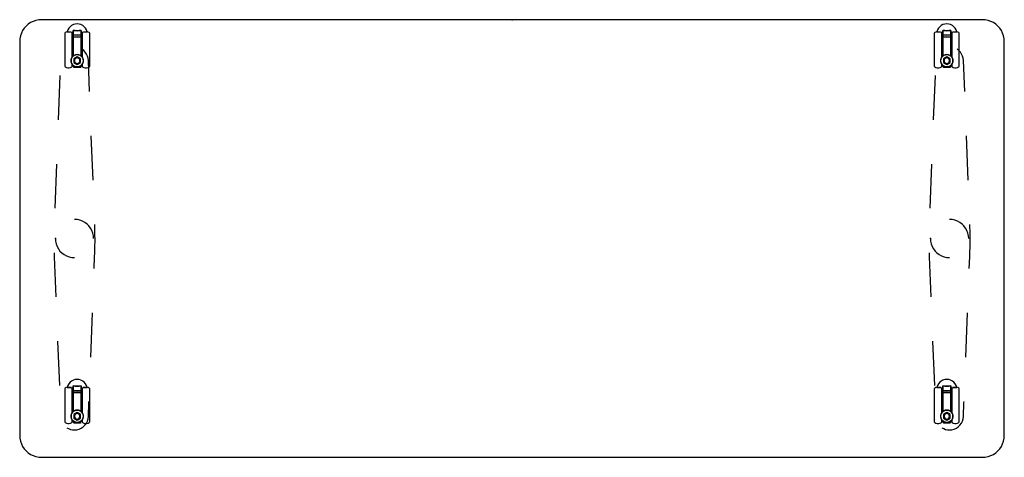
# Model space of a CAD drawing. Header units: metres. Extents: x 0.1 to 1.9, y -0.85 to -0.05.
import ezdxf

# ---------------------------------------------------------------- set-up
doc = ezdxf.new("R2010")
doc.units = ezdxf.units.M
doc.header["$MEASUREMENT"] = 0

# ---------------------------------------------------------------- blocks, each defined once
blk = doc.blocks.new('147945f4-e9f8-4041-a1fc-538f786e4e91')
at = {"color": 252, "lineweight": 25, "true_color": 0x989898}
for p, q in [((0.1821, -0.0778), (0.1821, -0.1378)), ((0.1868, -0.075), (0.1868, -0.0749)), ((0.1868, -0.075), (0.1977, -0.0758)), ((0.1936, -0.0755), (0.1868, -0.075)), ((0.1952, -0.0765), (0.1936, -0.0755)), ((0.196, -0.121), (0.196, -0.0778)), ((0.1977, -0.0758), (0.1977, -0.0724)), ((0.1977, -0.0724), (0.1977, -0.0808)), ((0.1977, -0.0808), (0.1977, -0.0843)), ((0.1977, -0.0843), (0.1977, -0.1192)), ((0.2122, -0.0808), (0.2122, -0.0724)), ((0.2122, -0.0724), (0.2122, -0.0758)), ((0.2122, -0.0758), (0.2231, -0.075)), ((0.2122, -0.0843), (0.2122, -0.0808)), ((0.2122, -0.1192), (0.2122, -0.0843)), ((0.2139, -0.0778), (0.2139, -0.121)), ((0.2163, -0.0755), (0.2147, -0.0765)), ((0.2231, -0.075), (0.2163, -0.0755)), ((0.2231, -0.0749), (0.2231, -0.075)), ((0.2278, -0.1378), (0.2278, -0.0778)), ((1.7721, -0.0778), (1.7721, -0.1378)), ((1.7768, -0.075), (1.7768, -0.0749)), ((1.7768, -0.075), (1.7877, -0.0758)), ((1.7836, -0.0755), (1.7768, -0.075)), ((1.7852, -0.0765), (1.7836, -0.0755)), ((1.786, -0.121), (1.786, -0.0778)), ((1.7877, -0.0758), (1.7877, -0.0724)), ((1.7877, -0.0724), (1.7877, -0.0808)), ((1.7877, -0.0808), (1.7877, -0.0843)), ((1.7877, -0.0843), (1.7877, -0.1192)), ((1.8022, -0.0724), (1.8022, -0.0758)), ((1.8022, -0.0808), (1.8022, -0.0724)), ((1.8022, -0.0758), (1.8131, -0.075)), ((1.8022, -0.0843), (1.8022, -0.0808)), ((1.8022, -0.1192), (1.8022, -0.0843)), ((1.8039, -0.0778), (1.8039, -0.121)), ((1.8063, -0.0755), (1.8047, -0.0765)), ((1.8131, -0.075), (1.8063, -0.0755)), ((1.8131, -0.0749), (1.8131, -0.075)), ((1.8178, -0.1378), (1.8178, -0.0778)), ((0.196, -0.1028), (0.196, -0.1128)), ((0.1963, -0.1028), (0.196, -0.1028)), ((0.1977, -0.0944), (0.1963, -0.0944)), ((0.1963, -0.0944), (0.1963, -0.1206)), ((0.1963, -0.1128), (0.1963, -0.1028)), ((0.1977, -0.1192), (0.1977, -0.0944)), ((0.2122, -0.0944), (0.2122, -0.1192)), ((0.2136, -0.0944), (0.2122, -0.0944)), ((0.2136, -0.1206), (0.2136, -0.0944)), ((0.2136, -0.1028), (0.2136, -0.1128)), ((0.2139, -0.1028), (0.2136, -0.1028)), ((0.2139, -0.1128), (0.2139, -0.1028)), ((1.7863, -0.1028), (1.786, -0.1028)), ((1.786, -0.1028), (1.786, -0.1128)), ((1.7877, -0.0944), (1.7863, -0.0944)), ((1.7863, -0.0944), (1.7863, -0.1206)), ((1.7863, -0.1128), (1.7863, -0.1028)), ((1.7877, -0.1192), (1.7877, -0.0944)), ((1.8022, -0.0944), (1.8022, -0.1192)), ((1.8036, -0.0944), (1.8022, -0.0944)), ((1.8036, -0.1206), (1.8036, -0.0944)), ((1.8039, -0.1028), (1.8036, -0.1028)), ((1.8036, -0.1028), (1.8036, -0.1128)), ((1.8039, -0.1128), (1.8039, -0.1028)), ((0.196, -0.1128), (0.1963, -0.1128)), ((0.1963, -0.1206), (0.1977, -0.1192)), ((0.2049, -0.1209), (0.199, -0.1244)), ((0.2049, -0.1209), (0.199, -0.1244)), ((0.199, -0.1244), (0.199, -0.1313)), ((0.199, -0.1244), (0.199, -0.1313)), ((0.2109, -0.1244), (0.2049, -0.1209)), ((0.2109, -0.1244), (0.2049, -0.1209)), ((0.2109, -0.1313), (0.2109, -0.1244)), ((0.2109, -0.1313), (0.2109, -0.1244)), ((0.2122, -0.1192), (0.2136, -0.1206)), ((0.2136, -0.1128), (0.2139, -0.1128)), ((1.786, -0.1128), (1.7863, -0.1128)), ((1.7863, -0.1206), (1.7877, -0.1192)), ((1.7949, -0.1209), (1.789, -0.1244)), ((1.7949, -0.1209), (1.789, -0.1244)), ((1.789, -0.1244), (1.789, -0.1313)), ((1.789, -0.1244), (1.789, -0.1313)), ((1.8009, -0.1244), (1.7949, -0.1209)), ((1.8009, -0.1244), (1.7949, -0.1209)), ((1.8009, -0.1313), (1.8009, -0.1244)), ((1.8009, -0.1313), (1.8009, -0.1244)), ((1.8022, -0.1192), (1.8036, -0.1206)), ((1.8036, -0.1128), (1.8039, -0.1128)), ((0.1876, -0.1408), (0.1905, -0.1408)), ((0.196, -0.1378), (0.196, -0.1347)), ((0.1977, -0.1365), (0.1977, -0.1389)), ((0.1987, -0.1399), (0.2112, -0.1399)), ((0.199, -0.1313), (0.2049, -0.1347)), ((0.199, -0.1313), (0.2049, -0.1347)), ((0.2049, -0.1347), (0.2109, -0.1313)), ((0.2049, -0.1347), (0.2109, -0.1313)), ((0.2122, -0.1389), (0.2122, -0.1365)), ((0.2139, -0.1347), (0.2139, -0.1378)), ((0.2194, -0.1408), (0.2223, -0.1408)), ((0.2277, -0.184), (0.2254, -0.1273)), ((1.7776, -0.1408), (1.7805, -0.1408)), ((1.786, -0.1378), (1.786, -0.1347)), ((1.7877, -0.1365), (1.7877, -0.1389)), ((1.7887, -0.1399), (1.8012, -0.1399)), ((1.789, -0.1313), (1.7949, -0.1347)), ((1.789, -0.1313), (1.7949, -0.1347)), ((1.7949, -0.1347), (1.8009, -0.1313)), ((1.7949, -0.1347), (1.8009, -0.1313)), ((1.8022, -0.1389), (1.8022, -0.1365)), ((1.8039, -0.1347), (1.8039, -0.1378)), ((1.8094, -0.1408), (1.8123, -0.1408)), ((1.8277, -0.184), (1.8254, -0.1273)), ((0.1734, -0.1547), (0.1702, -0.2357)), ((1.7734, -0.1547), (1.7702, -0.2357)), ((0.234, -0.346), (0.2308, -0.265)), ((1.834, -0.346), (1.8308, -0.265)), ((0.167, -0.3167), (0.1639, -0.3977)), ((1.767, -0.3167), (1.7639, -0.3977)), ((0.2372, -0.427), (0.2372, -0.427)), ((0.2372, -0.4287), (0.2372, -0.427)), ((0.2375, -0.4433), (0.2372, -0.4287)), ((1.8372, -0.4287), (1.8372, -0.427)), ((1.8372, -0.427), (1.8372, -0.427)), ((1.8375, -0.4433), (1.8372, -0.4287)), ((0.2375, -0.4449), (0.2375, -0.4433)), ((0.2376, -0.4563), (0.2375, -0.4449)), ((1.8375, -0.4449), (1.8375, -0.4433)), ((1.8376, -0.4563), (1.8375, -0.4449)), ((0.2372, -0.4788), (0.2375, -0.4676)), ((0.2375, -0.4676), (0.2376, -0.4563)), ((1.8372, -0.4788), (1.8375, -0.4676)), ((1.8375, -0.4676), (1.8376, -0.4563)), ((0.1627, -0.4788), (0.163, -0.4867)), ((0.2369, -0.4867), (0.2372, -0.4788)), ((1.7627, -0.4788), (1.763, -0.4867)), ((1.8369, -0.4867), (1.8372, -0.4788)), ((0.163, -0.4867), (0.1659, -0.5598)), ((0.2361, -0.508), (0.2369, -0.4867)), ((1.763, -0.4867), (1.7659, -0.5598)), ((1.8361, -0.508), (1.8369, -0.4867)), ((0.2297, -0.67), (0.2329, -0.589)), ((1.8297, -0.67), (1.8329, -0.589)), ((0.1691, -0.6408), (0.1723, -0.7218)), ((1.7691, -0.6408), (1.7723, -0.7218)), ((0.1821, -0.7278), (0.1821, -0.7878)), ((0.1868, -0.725), (0.1868, -0.7249)), ((0.1936, -0.7255), (0.1868, -0.725)), ((0.1868, -0.725), (0.1977, -0.7258)), ((0.1952, -0.7265), (0.1936, -0.7255)), ((0.196, -0.771), (0.196, -0.7278)), ((0.1977, -0.7258), (0.1977, -0.7224)), ((0.1977, -0.7224), (0.1977, -0.7308)), ((0.1977, -0.7308), (0.1977, -0.7343)), ((0.1977, -0.7343), (0.1977, -0.7692)), ((0.2122, -0.7308), (0.2122, -0.7224)), ((0.2122, -0.7224), (0.2122, -0.7258)), ((0.2122, -0.7258), (0.2231, -0.725)), ((0.2122, -0.7343), (0.2122, -0.7308)), ((0.2122, -0.7692), (0.2122, -0.7343)), ((0.2139, -0.7278), (0.2139, -0.771)), ((0.2163, -0.7255), (0.2147, -0.7265)), ((0.2231, -0.725), (0.2163, -0.7255)), ((0.2231, -0.7249), (0.2231, -0.725)), ((0.2278, -0.7878), (0.2278, -0.7278)), ((1.7721, -0.7278), (1.7721, -0.7878)), ((1.7768, -0.725), (1.7768, -0.7249)), ((1.7768, -0.725), (1.7877, -0.7258)), ((1.7836, -0.7255), (1.7768, -0.725)), ((1.7852, -0.7265), (1.7836, -0.7255)), ((1.786, -0.771), (1.786, -0.7278)), ((1.7877, -0.7258), (1.7877, -0.7224)), ((1.7877, -0.7224), (1.7877, -0.7308)), ((1.7877, -0.7308), (1.7877, -0.7343)), ((1.7877, -0.7343), (1.7877, -0.7692)), ((1.8022, -0.7224), (1.8022, -0.7258)), ((1.8022, -0.7308), (1.8022, -0.7224)), ((1.8022, -0.7258), (1.8131, -0.725)), ((1.8022, -0.7343), (1.8022, -0.7308)), ((1.8022, -0.7692), (1.8022, -0.7343)), ((1.8039, -0.7278), (1.8039, -0.771)), ((1.8063, -0.7255), (1.8047, -0.7265)), ((1.8131, -0.725), (1.8063, -0.7255)), ((1.8131, -0.7249), (1.8131, -0.725)), ((1.8178, -0.7878), (1.8178, -0.7278)), ((0.1963, -0.7528), (0.196, -0.7528)), ((0.196, -0.7528), (0.196, -0.7628)), ((0.1977, -0.7444), (0.1963, -0.7444)), ((0.1963, -0.7444), (0.1963, -0.7706)), ((0.1963, -0.7628), (0.1963, -0.7528)), ((0.1977, -0.7692), (0.1977, -0.7444)), ((0.2122, -0.7444), (0.2122, -0.7692)), ((0.2136, -0.7444), (0.2122, -0.7444)), ((0.2136, -0.7706), (0.2136, -0.7444)), ((0.2139, -0.7528), (0.2136, -0.7528)), ((0.2136, -0.7528), (0.2136, -0.7628)), ((0.2139, -0.7628), (0.2139, -0.7528)), ((0.2254, -0.7784), (0.2264, -0.753)), ((0.2264, -0.753), (0.2265, -0.751)), ((1.7863, -0.7528), (1.786, -0.7528)), ((1.786, -0.7528), (1.786, -0.7628)), ((1.7877, -0.7444), (1.7863, -0.7444)), ((1.7863, -0.7444), (1.7863, -0.7706)), ((1.7863, -0.7628), (1.7863, -0.7528)), ((1.7877, -0.7692), (1.7877, -0.7444)), ((1.8022, -0.7444), (1.8022, -0.7692)), ((1.8036, -0.7444), (1.8022, -0.7444)), ((1.8036, -0.7706), (1.8036, -0.7444)), ((1.8039, -0.7528), (1.8036, -0.7528)), ((1.8036, -0.7528), (1.8036, -0.7628)), ((1.8039, -0.7628), (1.8039, -0.7528)), ((1.8254, -0.7784), (1.8264, -0.753)), ((1.8264, -0.753), (1.8265, -0.751)), ((0.196, -0.7628), (0.1963, -0.7628)), ((0.1963, -0.7706), (0.1977, -0.7692)), ((0.2049, -0.7709), (0.199, -0.7744)), ((0.2049, -0.7709), (0.199, -0.7744)), ((0.2109, -0.7744), (0.2049, -0.7709)), ((0.2109, -0.7744), (0.2049, -0.7709)), ((0.2122, -0.7692), (0.2136, -0.7706)), ((0.2136, -0.7628), (0.2139, -0.7628)), ((1.786, -0.7628), (1.7863, -0.7628)), ((1.7863, -0.7706), (1.7877, -0.7692)), ((1.7949, -0.7709), (1.789, -0.7744)), ((1.7949, -0.7709), (1.789, -0.7744)), ((1.8009, -0.7744), (1.7949, -0.7709)), ((1.8009, -0.7744), (1.7949, -0.7709)), ((1.8022, -0.7692), (1.8036, -0.7706)), ((1.8036, -0.7628), (1.8039, -0.7628)), ((0.1876, -0.7908), (0.1905, -0.7908)), ((0.196, -0.7878), (0.196, -0.7847)), ((0.1977, -0.7865), (0.1977, -0.7889)), ((0.1987, -0.7899), (0.2112, -0.7899)), ((0.199, -0.7744), (0.199, -0.7813)), ((0.199, -0.7744), (0.199, -0.7813)), ((0.199, -0.7813), (0.2049, -0.7847)), ((0.199, -0.7813), (0.2049, -0.7847)), ((0.2049, -0.7847), (0.2109, -0.7813)), ((0.2049, -0.7847), (0.2109, -0.7813)), ((0.2109, -0.7813), (0.2109, -0.7744)), ((0.2109, -0.7813), (0.2109, -0.7744)), ((0.2122, -0.7889), (0.2122, -0.7865)), ((0.2139, -0.7847), (0.2139, -0.7878)), ((0.2194, -0.7908), (0.2223, -0.7908)), ((1.7776, -0.7908), (1.7805, -0.7908)), ((1.786, -0.7878), (1.786, -0.7847)), ((1.7877, -0.7865), (1.7877, -0.7889)), ((1.7887, -0.7899), (1.8012, -0.7899)), ((1.789, -0.7744), (1.789, -0.7813)), ((1.789, -0.7744), (1.789, -0.7813)), ((1.789, -0.7813), (1.7949, -0.7847)), ((1.789, -0.7813), (1.7949, -0.7847)), ((1.7949, -0.7847), (1.8009, -0.7813)), ((1.7949, -0.7847), (1.8009, -0.7813)), ((1.8009, -0.7813), (1.8009, -0.7744)), ((1.8009, -0.7813), (1.8009, -0.7744)), ((1.8022, -0.7889), (1.8022, -0.7865)), ((1.8039, -0.7847), (1.8039, -0.7878)), ((1.8094, -0.7908), (1.8123, -0.7908)), ((0.1999, -0.8029), (0.2, -0.8029)), ((1.7999, -0.8029), (1.8, -0.8029))]:
    blk.add_line(p, q, dxfattribs=at)
at = {"color": 178, "lineweight": 25, "true_color": 0x000040}
blk.add_lwpolyline([(0.0998, -0.0929), (0.0998, -0.8129), (0.1002, -0.8181), (0.1012, -0.8232), (0.1029, -0.8282), (0.1052, -0.8329), (0.1081, -0.8372), (0.1115, -0.8412), (0.1155, -0.8446), (0.1198, -0.8475), (0.1245, -0.8498), (0.1295, -0.8515), (0.1346, -0.8525), (0.1398, -0.8529), (1.8601, -0.8529), (1.8653, -0.8525), (1.8705, -0.8515), (1.8754, -0.8498), (1.8801, -0.8475), (1.8845, -0.8446), (1.8884, -0.8412), (1.8919, -0.8372), (1.8948, -0.8329), (1.8971, -0.8282), (1.8988, -0.8232), (1.8998, -0.8181), (1.9001, -0.8129), (1.9001, -0.0929), (1.8998, -0.0877), (1.8988, -0.0825), (1.8971, -0.0776), (1.8948, -0.0729), (1.8919, -0.0685), (1.8884, -0.0646), (1.8845, -0.0611), (1.8801, -0.0582), (1.8754, -0.0559), (1.8705, -0.0542), (1.8653, -0.0532), (1.8601, -0.0529), (0.1398, -0.0529), (0.1346, -0.0532), (0.1295, -0.0542), (0.1245, -0.0559), (0.1198, -0.0582), (0.1155, -0.0611), (0.1115, -0.0646), (0.1081, -0.0685), (0.1052, -0.0729), (0.1029, -0.0776), (0.1012, -0.0825), (0.1002, -0.0877)], close=True, dxfattribs=at)
at = {"color": 252, "lineweight": 25, "true_color": 0x989898}
for points in [[(0.2231, -0.075), (0.222, -0.0716), (0.2202, -0.0685), (0.2179, -0.0658), (0.2151, -0.0635), (0.2119, -0.0619), (0.2085, -0.0609), (0.2049, -0.0605), (0.2014, -0.0609), (0.1979, -0.0619), (0.1948, -0.0635), (0.192, -0.0658), (0.1897, -0.0685), (0.1879, -0.0716), (0.1868, -0.075)], [(1.8131, -0.075), (1.812, -0.0716), (1.8102, -0.0685), (1.8079, -0.0658), (1.8051, -0.0635), (1.8019, -0.0619), (1.7985, -0.0609), (1.7949, -0.0605), (1.7914, -0.0609), (1.7879, -0.0619), (1.7848, -0.0635), (1.782, -0.0658), (1.7797, -0.0685), (1.7779, -0.0716), (1.7768, -0.075)], [(0.1829, -0.0765), (0.1821, -0.0778)], [(0.1868, -0.0749), (0.1847, -0.0754), (0.1829, -0.0765)], [(0.196, -0.0778), (0.1952, -0.0765)], [(0.2049, -0.073), (0.2013, -0.0728), (0.1977, -0.0724)], [(0.1977, -0.0724), (0.2013, -0.0728), (0.2049, -0.073)], [(0.2122, -0.0808), (0.2049, -0.0811), (0.1977, -0.0808)], [(0.1977, -0.0808), (0.2049, -0.0811), (0.2122, -0.0808)], [(0.2122, -0.0843), (0.2049, -0.0846), (0.1977, -0.0843)], [(0.1977, -0.0843), (0.2049, -0.0846), (0.2122, -0.0843)], [(0.2049, -0.073), (0.2086, -0.0728), (0.2122, -0.0724)], [(0.2122, -0.0724), (0.2086, -0.0728), (0.2049, -0.073)], [(0.2147, -0.0765), (0.2139, -0.0778)], [(0.227, -0.0765), (0.2252, -0.0754), (0.2231, -0.0749)], [(0.2278, -0.0778), (0.227, -0.0765)], [(1.7729, -0.0765), (1.7721, -0.0778)], [(1.7768, -0.0749), (1.7747, -0.0754), (1.7729, -0.0765)], [(1.786, -0.0778), (1.7852, -0.0765)], [(1.7877, -0.0724), (1.7913, -0.0728), (1.7949, -0.073)], [(1.7949, -0.073), (1.7913, -0.0728), (1.7877, -0.0724)], [(1.7877, -0.0808), (1.7949, -0.0811), (1.8022, -0.0808)], [(1.8022, -0.0808), (1.7949, -0.0811), (1.7877, -0.0808)], [(1.8022, -0.0843), (1.7949, -0.0846), (1.7877, -0.0843)], [(1.7877, -0.0843), (1.7949, -0.0846), (1.8022, -0.0843)], [(1.7949, -0.073), (1.7986, -0.0728), (1.8022, -0.0724)], [(1.8022, -0.0724), (1.7986, -0.0728), (1.7949, -0.073)], [(1.8047, -0.0765), (1.8039, -0.0778)], [(1.817, -0.0765), (1.8152, -0.0754), (1.8131, -0.0749)], [(1.8178, -0.0778), (1.817, -0.0765)], [(0.2254, -0.1273), (0.2249, -0.1233), (0.2238, -0.1194), (0.2221, -0.1157), (0.2198, -0.1124), (0.217, -0.1094), (0.2138, -0.1069)], [(1.8254, -0.1273), (1.8249, -0.1233), (1.8238, -0.1194), (1.8221, -0.1157), (1.8198, -0.1124), (1.817, -0.1094), (1.8138, -0.1069)], [(0.2162, -0.1278), (0.2158, -0.1249), (0.2147, -0.1222), (0.2129, -0.1199), (0.2106, -0.1181), (0.2079, -0.1169), (0.2049, -0.1166), (0.202, -0.1169), (0.1993, -0.1181), (0.197, -0.1199), (0.1952, -0.1222), (0.194, -0.1249), (0.1937, -0.1278)], [(0.196, -0.1347), (0.1945, -0.1322), (0.1938, -0.1293), (0.1938, -0.1264), (0.1945, -0.1235), (0.196, -0.121)], [(0.1977, -0.1192), (0.1999, -0.1178), (0.2023, -0.1169), (0.2049, -0.1166), (0.2076, -0.1169), (0.21, -0.1178), (0.2122, -0.1192)], [(0.21, -0.1278), (0.2096, -0.1259), (0.2085, -0.1243), (0.2069, -0.1232), (0.2049, -0.1228), (0.203, -0.1232), (0.2014, -0.1243), (0.2003, -0.1259), (0.1999, -0.1278)], [(0.21, -0.1278), (0.2096, -0.1259), (0.2085, -0.1243), (0.2069, -0.1232), (0.2049, -0.1228), (0.203, -0.1232), (0.2014, -0.1243), (0.2003, -0.1259), (0.1999, -0.1278)], [(0.2139, -0.121), (0.2154, -0.1235), (0.2161, -0.1264), (0.2161, -0.1293), (0.2154, -0.1322), (0.2139, -0.1347)], [(1.8062, -0.1278), (1.8058, -0.1249), (1.8047, -0.1222), (1.8029, -0.1199), (1.8006, -0.1181), (1.7979, -0.1169), (1.7949, -0.1166), (1.792, -0.1169), (1.7893, -0.1181), (1.787, -0.1199), (1.7852, -0.1222), (1.784, -0.1249), (1.7837, -0.1278)], [(1.786, -0.1347), (1.7845, -0.1322), (1.7838, -0.1293), (1.7838, -0.1264), (1.7845, -0.1235), (1.786, -0.121)], [(1.7877, -0.1192), (1.7899, -0.1178), (1.7923, -0.1169), (1.7949, -0.1166), (1.7976, -0.1169), (1.8, -0.1178), (1.8022, -0.1192)], [(1.8, -0.1278), (1.7996, -0.1259), (1.7985, -0.1243), (1.7969, -0.1232), (1.7949, -0.1228), (1.793, -0.1232), (1.7914, -0.1243), (1.7903, -0.1259), (1.7899, -0.1278)], [(1.8, -0.1278), (1.7996, -0.1259), (1.7985, -0.1243), (1.7969, -0.1232), (1.7949, -0.1228), (1.793, -0.1232), (1.7914, -0.1243), (1.7903, -0.1259), (1.7899, -0.1278)], [(1.8039, -0.121), (1.8054, -0.1235), (1.8061, -0.1264), (1.8061, -0.1293), (1.8054, -0.1322), (1.8039, -0.1347)], [(0.1821, -0.1378), (0.1829, -0.1392)], [(0.1829, -0.1392), (0.1851, -0.1404), (0.1876, -0.1408)], [(0.1905, -0.1408), (0.193, -0.1404), (0.1952, -0.1392)], [(0.1937, -0.1278), (0.194, -0.1308), (0.1952, -0.1335), (0.197, -0.1358), (0.1993, -0.1376), (0.202, -0.1387), (0.2049, -0.1391), (0.2079, -0.1387), (0.2106, -0.1376), (0.2129, -0.1358), (0.2147, -0.1335), (0.2158, -0.1308), (0.2162, -0.1278)], [(0.1952, -0.1392), (0.196, -0.1378)], [(0.2122, -0.1365), (0.21, -0.1379), (0.2076, -0.1388), (0.2049, -0.1391), (0.2023, -0.1388), (0.1999, -0.1379), (0.1977, -0.1365)], [(0.1977, -0.1389), (0.1987, -0.1399)], [(0.1999, -0.1278), (0.2003, -0.1298), (0.2014, -0.1314), (0.203, -0.1325), (0.2049, -0.1329), (0.2069, -0.1325), (0.2085, -0.1314), (0.2096, -0.1298), (0.21, -0.1278)], [(0.1999, -0.1278), (0.2003, -0.1298), (0.2014, -0.1314), (0.203, -0.1325), (0.2049, -0.1329), (0.2069, -0.1325), (0.2085, -0.1314), (0.2096, -0.1298), (0.21, -0.1278)], [(0.2112, -0.1399), (0.2121, -0.1394)], [(0.2139, -0.1378), (0.2147, -0.1392)], [(0.2147, -0.1392), (0.2169, -0.1404), (0.2194, -0.1408)], [(0.2223, -0.1408), (0.2248, -0.1404), (0.227, -0.1392)], [(0.227, -0.1392), (0.2278, -0.1378)], [(1.7721, -0.1378), (1.7729, -0.1392)], [(1.7729, -0.1392), (1.7751, -0.1404), (1.7776, -0.1408)], [(1.7805, -0.1408), (1.783, -0.1404), (1.7852, -0.1392)], [(1.7837, -0.1278), (1.784, -0.1308), (1.7852, -0.1335), (1.787, -0.1358), (1.7893, -0.1376), (1.792, -0.1387), (1.7949, -0.1391), (1.7979, -0.1387), (1.8006, -0.1376), (1.8029, -0.1358), (1.8047, -0.1335), (1.8058, -0.1308), (1.8062, -0.1278)], [(1.7852, -0.1392), (1.786, -0.1378)], [(1.8022, -0.1365), (1.8, -0.1379), (1.7976, -0.1388), (1.7949, -0.1391), (1.7923, -0.1388), (1.7899, -0.1379), (1.7877, -0.1365)], [(1.7877, -0.1389), (1.7887, -0.1399)], [(1.7899, -0.1278), (1.7903, -0.1298), (1.7914, -0.1314), (1.793, -0.1325), (1.7949, -0.1329), (1.7969, -0.1325), (1.7985, -0.1314), (1.7996, -0.1298), (1.8, -0.1278)], [(1.7899, -0.1278), (1.7903, -0.1298), (1.7914, -0.1314), (1.793, -0.1325), (1.7949, -0.1329), (1.7969, -0.1325), (1.7985, -0.1314), (1.7996, -0.1298), (1.8, -0.1278)], [(1.8012, -0.1399), (1.8022, -0.1389)], [(1.8039, -0.1378), (1.8047, -0.1392)], [(1.8047, -0.1392), (1.8069, -0.1404), (1.8094, -0.1408)], [(1.8123, -0.1408), (1.8148, -0.1404), (1.817, -0.1392)], [(1.817, -0.1392), (1.8178, -0.1378)], [(0.235, -0.4529), (0.2346, -0.4479), (0.2335, -0.443), (0.2318, -0.4383), (0.2294, -0.434), (0.2264, -0.43), (0.2229, -0.4264), (0.2189, -0.4234), (0.2145, -0.421), (0.2098, -0.4193), (0.2049, -0.4182), (0.2, -0.4179)], [(0.235, -0.4529), (0.2346, -0.4479), (0.2335, -0.443), (0.2318, -0.4383), (0.2294, -0.434), (0.2264, -0.43), (0.2229, -0.4264), (0.2189, -0.4234), (0.2145, -0.421), (0.2098, -0.4193), (0.2049, -0.4182), (0.2, -0.4179)], [(1.835, -0.4529), (1.8346, -0.4479), (1.8335, -0.443), (1.8318, -0.4383), (1.8294, -0.434), (1.8264, -0.43), (1.8229, -0.4264), (1.8189, -0.4234), (1.8145, -0.421), (1.8098, -0.4193), (1.8049, -0.4182), (1.8, -0.4179)], [(1.835, -0.4529), (1.8346, -0.4479), (1.8335, -0.443), (1.8318, -0.4383), (1.8294, -0.434), (1.8264, -0.43), (1.8229, -0.4264), (1.8189, -0.4234), (1.8145, -0.421), (1.8098, -0.4193), (1.8049, -0.4182), (1.8, -0.4179)], [(0.165, -0.4529), (0.1653, -0.4579), (0.1664, -0.4627), (0.1681, -0.4674), (0.1705, -0.4718), (0.1735, -0.4758), (0.177, -0.4793), (0.181, -0.4823), (0.1854, -0.4847), (0.1901, -0.4865), (0.195, -0.4875), (0.2, -0.4879)], [(0.165, -0.4529), (0.1653, -0.4579), (0.1664, -0.4627), (0.1681, -0.4674), (0.1705, -0.4718), (0.1735, -0.4758), (0.177, -0.4793), (0.181, -0.4823), (0.1854, -0.4847), (0.1901, -0.4865), (0.195, -0.4875), (0.2, -0.4879)], [(1.765, -0.4529), (1.7653, -0.4579), (1.7664, -0.4627), (1.7681, -0.4674), (1.7705, -0.4718), (1.7735, -0.4758), (1.777, -0.4793), (1.781, -0.4823), (1.7854, -0.4847), (1.7901, -0.4865), (1.795, -0.4875), (1.8, -0.4879)], [(1.765, -0.4529), (1.7653, -0.4579), (1.7664, -0.4627), (1.7681, -0.4674), (1.7705, -0.4718), (1.7735, -0.4758), (1.777, -0.4793), (1.781, -0.4823), (1.7854, -0.4847), (1.7901, -0.4865), (1.795, -0.4875), (1.8, -0.4879)], [(0.2231, -0.725), (0.222, -0.7216), (0.2202, -0.7185), (0.2179, -0.7158), (0.2151, -0.7135), (0.2119, -0.7119), (0.2085, -0.7109), (0.2049, -0.7105), (0.2014, -0.7109), (0.1979, -0.7119), (0.1948, -0.7135), (0.192, -0.7158), (0.1897, -0.7185), (0.1879, -0.7216), (0.1868, -0.725)], [(1.8131, -0.725), (1.812, -0.7216), (1.8102, -0.7185), (1.8079, -0.7158), (1.8051, -0.7135), (1.8019, -0.7119), (1.7985, -0.7109), (1.7949, -0.7105), (1.7914, -0.7109), (1.7879, -0.7119), (1.7848, -0.7135), (1.782, -0.7158), (1.7797, -0.7185), (1.7779, -0.7216), (1.7768, -0.725)], [(0.1829, -0.7265), (0.1821, -0.7278)], [(0.1868, -0.7249), (0.1847, -0.7254), (0.1829, -0.7265)], [(0.196, -0.7278), (0.1952, -0.7265)], [(0.1977, -0.7224), (0.2013, -0.7228), (0.2049, -0.723)], [(0.2049, -0.723), (0.2013, -0.7228), (0.1977, -0.7224)], [(0.2122, -0.7308), (0.2049, -0.7311), (0.1977, -0.7308)], [(0.1977, -0.7308), (0.2049, -0.7311), (0.2122, -0.7308)], [(0.2122, -0.7343), (0.2049, -0.7346), (0.1977, -0.7343)], [(0.1977, -0.7343), (0.2049, -0.7346), (0.2122, -0.7343)], [(0.2122, -0.7224), (0.2086, -0.7228), (0.2049, -0.723)], [(0.2049, -0.723), (0.2086, -0.7228), (0.2122, -0.7224)], [(0.2147, -0.7265), (0.2139, -0.7278)], [(0.227, -0.7265), (0.2252, -0.7254), (0.2231, -0.7249)], [(0.2278, -0.7278), (0.227, -0.7265)], [(1.7729, -0.7265), (1.7721, -0.7278)], [(1.7768, -0.7249), (1.7747, -0.7254), (1.7729, -0.7265)], [(1.786, -0.7278), (1.7852, -0.7265)], [(1.7877, -0.7224), (1.7913, -0.7228), (1.7949, -0.723)], [(1.7949, -0.723), (1.7913, -0.7228), (1.7877, -0.7224)], [(1.8022, -0.7308), (1.7949, -0.7311), (1.7877, -0.7308)], [(1.7877, -0.7308), (1.7949, -0.7311), (1.8022, -0.7308)], [(1.8022, -0.7343), (1.7949, -0.7346), (1.7877, -0.7343)], [(1.7877, -0.7343), (1.7949, -0.7346), (1.8022, -0.7343)], [(1.7949, -0.723), (1.7986, -0.7228), (1.8022, -0.7224)], [(1.8022, -0.7224), (1.7986, -0.7228), (1.7949, -0.723)], [(1.8047, -0.7265), (1.8039, -0.7278)], [(1.817, -0.7265), (1.8152, -0.7254), (1.8131, -0.7249)], [(1.8178, -0.7278), (1.817, -0.7265)], [(0.2162, -0.7778), (0.2158, -0.7749), (0.2147, -0.7722), (0.2129, -0.7699), (0.2106, -0.7681), (0.2079, -0.7669), (0.2049, -0.7666), (0.202, -0.7669), (0.1993, -0.7681), (0.197, -0.7699), (0.1952, -0.7722), (0.194, -0.7749), (0.1937, -0.7778)], [(0.196, -0.7847), (0.1945, -0.7822), (0.1938, -0.7793), (0.1938, -0.7764), (0.1945, -0.7735), (0.196, -0.771)], [(0.1977, -0.7692), (0.1999, -0.7678), (0.2023, -0.7669), (0.2049, -0.7666), (0.2076, -0.7669), (0.21, -0.7678), (0.2122, -0.7692)], [(0.21, -0.7778), (0.2096, -0.7759), (0.2085, -0.7743), (0.2069, -0.7732), (0.2049, -0.7728), (0.203, -0.7732), (0.2014, -0.7743), (0.2003, -0.7759), (0.1999, -0.7778)], [(0.21, -0.7778), (0.2096, -0.7759), (0.2085, -0.7743), (0.2069, -0.7732), (0.2049, -0.7728), (0.203, -0.7732), (0.2014, -0.7743), (0.2003, -0.7759), (0.1999, -0.7778)], [(0.2139, -0.771), (0.2154, -0.7735), (0.2161, -0.7764), (0.2161, -0.7793), (0.2154, -0.7822), (0.2139, -0.7847)], [(1.8062, -0.7778), (1.8058, -0.7749), (1.8047, -0.7722), (1.8029, -0.7699), (1.8006, -0.7681), (1.7979, -0.7669), (1.7949, -0.7666), (1.792, -0.7669), (1.7893, -0.7681), (1.787, -0.7699), (1.7852, -0.7722), (1.784, -0.7749), (1.7837, -0.7778)], [(1.786, -0.7847), (1.7845, -0.7822), (1.7838, -0.7793), (1.7838, -0.7764), (1.7845, -0.7735), (1.786, -0.771)], [(1.7877, -0.7692), (1.7899, -0.7678), (1.7923, -0.7669), (1.7949, -0.7666), (1.7976, -0.7669), (1.8, -0.7678), (1.8022, -0.7692)], [(1.8, -0.7778), (1.7996, -0.7759), (1.7985, -0.7743), (1.7969, -0.7732), (1.7949, -0.7728), (1.793, -0.7732), (1.7914, -0.7743), (1.7903, -0.7759), (1.7899, -0.7778)], [(1.8, -0.7778), (1.7996, -0.7759), (1.7985, -0.7743), (1.7969, -0.7732), (1.7949, -0.7728), (1.793, -0.7732), (1.7914, -0.7743), (1.7903, -0.7759), (1.7899, -0.7778)], [(1.8039, -0.771), (1.8054, -0.7735), (1.8061, -0.7764), (1.8061, -0.7793), (1.8054, -0.7822), (1.8039, -0.7847)], [(0.1821, -0.7878), (0.1829, -0.7892)], [(0.1829, -0.7892), (0.1851, -0.7904), (0.1876, -0.7908)], [(0.1905, -0.7908), (0.193, -0.7904), (0.1952, -0.7892)], [(0.1937, -0.7778), (0.194, -0.7808), (0.1952, -0.7835), (0.197, -0.7858), (0.1993, -0.7876), (0.202, -0.7887), (0.2049, -0.7891), (0.2079, -0.7887), (0.2106, -0.7876), (0.2129, -0.7858), (0.2147, -0.7835), (0.2158, -0.7808), (0.2162, -0.7778)], [(0.1952, -0.7892), (0.196, -0.7878)], [(0.2122, -0.7865), (0.21, -0.7879), (0.2076, -0.7888), (0.2049, -0.7891), (0.2023, -0.7888), (0.1999, -0.7879), (0.1977, -0.7865)], [(0.1977, -0.7889), (0.1987, -0.7899)], [(0.1999, -0.7778), (0.2003, -0.7798), (0.2014, -0.7814), (0.203, -0.7825), (0.2049, -0.7829), (0.2069, -0.7825), (0.2085, -0.7814), (0.2096, -0.7798), (0.21, -0.7778)], [(0.1999, -0.7778), (0.2003, -0.7798), (0.2014, -0.7814), (0.203, -0.7825), (0.2049, -0.7829), (0.2069, -0.7825), (0.2085, -0.7814), (0.2096, -0.7798), (0.21, -0.7778)], [(0.2, -0.8029), (0.2043, -0.8025), (0.2085, -0.8014), (0.2124, -0.7996), (0.216, -0.7972), (0.2191, -0.7942), (0.2217, -0.7907), (0.2236, -0.7868), (0.2249, -0.7827), (0.2254, -0.7784)], [(0.2112, -0.7899), (0.2121, -0.7894)], [(0.2139, -0.7878), (0.2147, -0.7892)], [(0.2147, -0.7892), (0.2169, -0.7904), (0.2194, -0.7908)], [(0.2223, -0.7908), (0.2248, -0.7904), (0.227, -0.7892)], [(0.227, -0.7892), (0.2278, -0.7878)], [(1.7721, -0.7878), (1.7729, -0.7892)], [(1.7729, -0.7892), (1.7751, -0.7904), (1.7776, -0.7908)], [(1.7805, -0.7908), (1.783, -0.7904), (1.7852, -0.7892)], [(1.7837, -0.7778), (1.784, -0.7808), (1.7852, -0.7835), (1.787, -0.7858), (1.7893, -0.7876), (1.792, -0.7887), (1.7949, -0.7891), (1.7979, -0.7887), (1.8006, -0.7876), (1.8029, -0.7858), (1.8047, -0.7835), (1.8058, -0.7808), (1.8062, -0.7778)], [(1.7852, -0.7892), (1.786, -0.7878)], [(1.8022, -0.7865), (1.8, -0.7879), (1.7976, -0.7888), (1.7949, -0.7891), (1.7923, -0.7888), (1.7899, -0.7879), (1.7877, -0.7865)], [(1.7877, -0.7889), (1.7887, -0.7899)], [(1.7899, -0.7778), (1.7903, -0.7798), (1.7914, -0.7814), (1.793, -0.7825), (1.7949, -0.7829), (1.7969, -0.7825), (1.7985, -0.7814), (1.7996, -0.7798), (1.8, -0.7778)], [(1.7899, -0.7778), (1.7903, -0.7798), (1.7914, -0.7814), (1.793, -0.7825), (1.7949, -0.7829), (1.7969, -0.7825), (1.7985, -0.7814), (1.7996, -0.7798), (1.8, -0.7778)], [(1.8, -0.8029), (1.8043, -0.8025), (1.8085, -0.8014), (1.8124, -0.7996), (1.816, -0.7972), (1.8191, -0.7942), (1.8217, -0.7907), (1.8236, -0.7868), (1.8249, -0.7827), (1.8254, -0.7784)], [(1.8012, -0.7899), (1.8022, -0.7889)], [(1.8039, -0.7878), (1.8047, -0.7892)], [(1.8047, -0.7892), (1.8069, -0.7904), (1.8094, -0.7908)], [(1.8123, -0.7908), (1.8148, -0.7904), (1.817, -0.7892)], [(1.817, -0.7892), (1.8178, -0.7878)], [(0.1861, -0.7988), (0.1893, -0.8005), (0.1927, -0.8018), (0.1963, -0.8026), (0.1999, -0.8029)], [(1.7861, -0.7988), (1.7893, -0.8005), (1.7927, -0.8018), (1.7963, -0.8026), (1.7999, -0.8029)]]:
    blk.add_lwpolyline(points, dxfattribs=at)
at = {"color": 1, "true_color": 0xff0000}
blk.add_point((1, -0.0529), dxfattribs=at)
blk.add_point((1, -0.0529), dxfattribs=at)
at = {"color": 252, "true_color": 0x989898}
for p in [(0.165, -0.4529), (0.165, -0.4529), (1.765, -0.4529)]:
    blk.add_point(p, dxfattribs=at)
blk = doc.blocks.new('c7d3b3bf-9ffc-4d6e-90e5-d44315b58640')
blk.add_blockref('147945f4-e9f8-4041-a1fc-538f786e4e91', (0, 0))

msp = doc.modelspace()

# ---------------------------------------------------------------- block references
msp.add_blockref('c7d3b3bf-9ffc-4d6e-90e5-d44315b58640', (0, 0))

doc.saveas('drawing.dxf')
